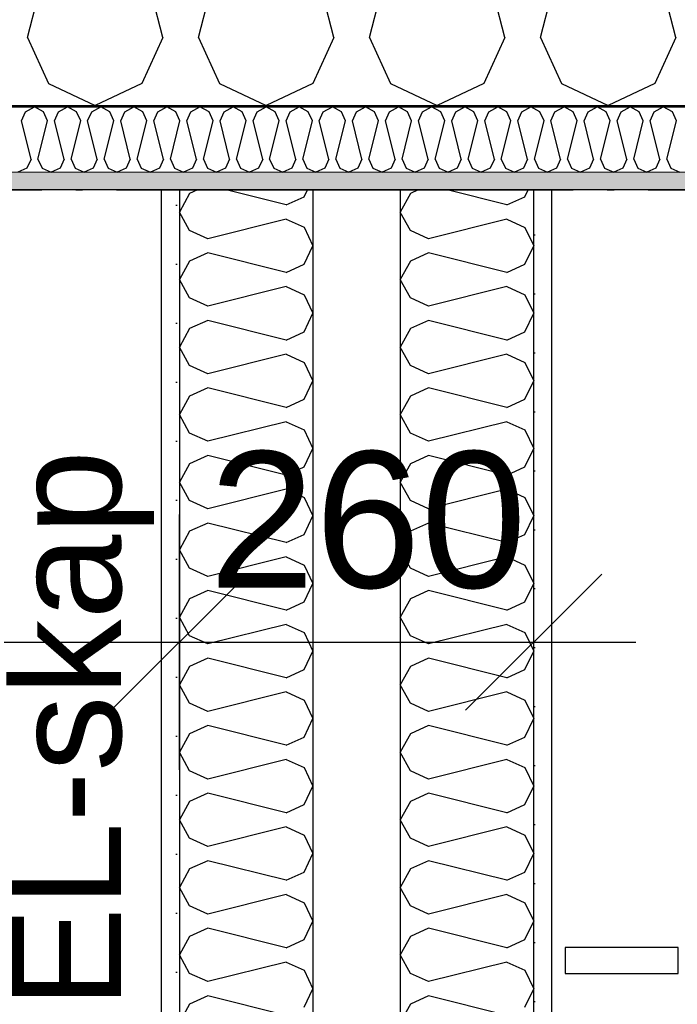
# Model space of a CAD drawing. Header units: millimetres. Extents: x -150 to 340931, y -1115 to 365939.
# Tile 60 of 253: x 280960 to 281442, y 355783 to 356506. Entities that reach past the tile are written whole.
import ezdxf
from ezdxf.enums import TextEntityAlignment as Align

# ---------------------------------------------------------------- set-up
doc = ezdxf.new("R2010")
doc.units = ezdxf.units.MM
doc.header["$LTSCALE"] = 0.5
doc.header["$MEASUREMENT"] = 0
doc.linetypes.add('Over snittplan', pattern=[260, 150, -50, 10, -50])
doc.linetypes.add('PLINE', pattern=[0])
for name, color, linetype in [('0(Nye konstruksjoner)', 7, 'Continuous'), ('232- Ikke-bærende yttervegger (Skravur)(Nye konstruksjoner)', 7, 'Continuous'), ('232- Ikke-bærende yttervegger(Nye konstruksjoner)', 7, 'Continuous'), ('242- Ikke-bærende innervegger (Skravur)(Nye konstruksjoner)', 7, 'Continuous'), ('242- Ikke-bærende innervegger(Nye konstruksjoner)', 7, 'Continuous'), ('273- Kjøkkeninnredning(Nye konstruksjoner)', 7, 'Continuous'), ('842-M___1_50 Målsetting bygning(Nye konstruksjoner)', 7, 'Continuous'), ('862- M___Nettoareal(Nye konstruksjoner)', 7, 'Continuous'), ('862- M___Nettoareal(Polylinje)(Nye konstruksjoner)', 7, 'Continuous'), ('862- M___Nettoareal(Tekst)(Nye konstruksjoner)', 7, 'Continuous')]:
    doc.layers.add(name, color=color, linetype=linetype)
doc.layers.add('236- Innvendig kledning og overflate(Nye konstruksjoner)', color=7, linetype='Continuous', lineweight=0)
doc.styles.add('GENERATED_STYLE_1', font='txt')
doc.styles.add('GENERATED_STYLE_3', font='arial.ttf')
doc.dimstyles.new('GENERATED_STYLE__1', dxfattribs={"dimtxt": 100, "dimasz": 95, "dimexe": 0.18, "dimexo": 0.0625, "dimgap": 0, "dimtad": 1, "dimtih": 1, "dimtoh": 1, "dimdec": 0, "dimzin": 0, "dimdsep": 46, "dimtxsty": 'GENERATED_STYLE_3', "dimblk": 'ARROWHEAD_6', "dimblk1": 'ARROWHEAD_6', "dimblk2": 'ARROWHEAD_6', "dimcen": 0.09, "dimse1": 1, "dimse2": 1, "dimclrd": 256, "dimclre": 256, "dimclrt": 256, "dimadec": 1, "dimazin": 0, "dimtfac": 1, "dimtdec": 4, "dimtmove": 0, "dimatfit": 3, "dimfxl": 1, "dimtolj": 1, "dimtzin": 0, "dimarcsym": 0})
doc.dimstyles.new('GENERATED_STYLE__2', dxfattribs={"dimtxt": 100, "dimasz": 95, "dimexe": 0.18, "dimexo": 0.0625, "dimgap": 0, "dimtad": 1, "dimdec": 0, "dimzin": 0, "dimdsep": 46, "dimtxsty": 'GENERATED_STYLE_3', "dimblk": 'ARROWHEAD_6', "dimblk1": 'ARROWHEAD_6', "dimblk2": 'ARROWHEAD_6', "dimcen": 0.09, "dimse1": 1, "dimse2": 1, "dimclrd": 256, "dimclre": 256, "dimclrt": 256, "dimadec": 1, "dimazin": 0, "dimtfac": 1, "dimtdec": 4, "dimtmove": 0, "dimatfit": 3, "dimfxl": 1, "dimtolj": 1, "dimtzin": 0, "dimarcsym": 0})
doc.dimstyles.new('GENERATED_STYLE__4', dxfattribs={"dimtxt": 100, "dimasz": 95, "dimexe": 0.18, "dimexo": 0.0625, "dimgap": 0, "dimtad": 1, "dimdec": 0, "dimzin": 0, "dimdsep": 46, "dimtxsty": 'GENERATED_STYLE_3', "dimblk": 'ARROWHEAD_6', "dimblk1": 'ARROWHEAD_6', "dimblk2": 'ARROWHEAD_6', "dimcen": 0.09, "dimse1": 1, "dimse2": 1, "dimclrd": 256, "dimclre": 256, "dimclrt": 256, "dimadec": 1, "dimazin": 0, "dimtfac": 1, "dimtdec": 4, "dimtmove": 2, "dimatfit": 3, "dimfxl": 1, "dimtolj": 1, "dimtzin": 0, "dimarcsym": 0})
pattern_1 = [(0, (0, 0), (0, 43.30127), [0, -25]), (0, (12.5, 21.65), (0, 43.30127), [0, -25])]

# ---------------------------------------------------------------- blocks, each defined once
blk = doc.blocks.new('LEILIGHET 8__1', base_point=(283768.57, 348580.68))
at = {"layer": '862- M___Nettoareal(Polylinje)(Nye konstruksjoner)', "flags": 128}
blk.add_lwpolyline([(286041.01, 356380.68), (277911.01, 356380.68), (277911.01, 348080.68), (281226.01, 348080.68), (281226.01, 349780.68), (286041.01, 349780.68)], close=True, dxfattribs=at)
at = {"layer": '862- M___Nettoareal(Tekst)(Nye konstruksjoner)', "style": 'GENERATED_STYLE_1'}
for tag, p in [('DUMMY_861', (280015.18, 358168.58)), ('ROOM_NAME', (279278, 358118.76)), ('DUMMY_862', (279278, 357980.34))]:
    blk.add_attdef(tag, text='', height=100, dxfattribs=at).set_placement(p, align=Align.TOP_LEFT)
blk = doc.blocks.new('ENTRÉ__9', base_point=(279523.33, 355497.8))
at = {"layer": '862- M___Nettoareal(Polylinje)(Nye konstruksjoner)', "linetype": 'PLINE', "flags": 128}
blk.add_lwpolyline([(278022.01, 356380.68), (278022.01, 354380.68), (281064.01, 354380.68), (281064.01, 356380.68)], close=True, dxfattribs=at)
at = {"layer": '862- M___Nettoareal(Tekst)(Nye konstruksjoner)', "style": 'GENERATED_STYLE_1'}
for tag, p in [('DUMMY_861', (279727.21, 355686.03)), ('ROOM_NAME', (279319.46, 355665.65)), ('DUMMY_862', (279319.46, 355497.8))]:
    blk.add_attdef(tag, text='', height=100, dxfattribs=at).set_placement(p, align=Align.TOP_LEFT)
blk = doc.blocks.new('STUE__36', base_point=(282599.5, 355025.2))
at = {"layer": '862- M___Nettoareal(Polylinje)(Nye konstruksjoner)', "linetype": 'PLINE', "flags": 128}
blk.add_lwpolyline([(281350.01, 349780.68), (285955, 349780.68), (285955, 356380.68), (281350.01, 356380.68), (281350.01, 355490.68), (281350.01, 354480.68)], close=True, dxfattribs=at)
at = {"layer": '862- M___Nettoareal(Tekst)(Nye konstruksjoner)', "style": 'GENERATED_STYLE_1'}
for tag, p in [('DUMMY_861', (282836.25, 355213.44)), ('ROOM_NAME', (282362.76, 355163.62)), ('DUMMY_862', (282362.76, 355025.2))]:
    blk.add_attdef(tag, text='', height=100, dxfattribs=at).set_placement(p, align=Align.TOP_LEFT)
blk = doc.blocks.new('*X82')
at = {"layer": '232- Ikke-bærende yttervegger (Skravur)(Nye konstruksjoner)', "linetype": 'PLINE'}
for p, q in [((280961.15, 356431.45), (280964.11, 356437.95)), ((280964.11, 356437.95), (280970.74, 356441.65)), ((280977.38, 356437.95), (280970.74, 356441.65)), ((280980.33, 356431.45), (280977.38, 356437.95)), ((280985.44, 356431.45), (280988.39, 356437.95)), ((280988.39, 356437.95), (280995.03, 356441.65)), ((281001.66, 356437.95), (280995.03, 356441.65)), ((281004.62, 356431.45), (281001.66, 356437.95)), ((281009.72, 356431.45), (281012.68, 356437.95)), ((281012.68, 356437.95), (281019.31, 356441.65)), ((281025.94, 356437.95), (281019.31, 356441.65)), ((281028.9, 356431.45), (281025.94, 356437.95)), ((281034, 356431.45), (281036.96, 356437.95)), ((281036.96, 356437.95), (281043.59, 356441.65)), ((281050.22, 356437.95), (281043.59, 356441.65)), ((281053.18, 356431.45), (281050.22, 356437.95)), ((281058.28, 356431.45), (281061.24, 356437.95)), ((281061.24, 356437.95), (281067.87, 356441.65)), ((281074.5, 356437.95), (281067.87, 356441.65)), ((281077.46, 356431.45), (281074.5, 356437.95)), ((281082.56, 356431.45), (281085.52, 356437.95)), ((281085.52, 356437.95), (281092.15, 356441.65)), ((281098.78, 356437.95), (281092.15, 356441.65)), ((281101.74, 356431.45), (281098.78, 356437.95)), ((281106.84, 356431.45), (281109.8, 356437.95)), ((281109.8, 356437.95), (281116.43, 356441.65)), ((281123.06, 356437.95), (281116.43, 356441.65)), ((281126.02, 356431.45), (281123.06, 356437.95)), ((281131.12, 356431.45), (281134.08, 356437.95)), ((281134.08, 356437.95), (281140.71, 356441.65)), ((281147.34, 356437.95), (281140.71, 356441.65)), ((281150.3, 356431.45), (281147.34, 356437.95)), ((281155.4, 356431.45), (281158.36, 356437.95)), ((281158.36, 356437.95), (281164.99, 356441.65)), ((281171.63, 356437.95), (281164.99, 356441.65)), ((281174.58, 356431.45), (281171.63, 356437.95)), ((281179.69, 356431.45), (281182.64, 356437.95)), ((281182.64, 356437.95), (281189.28, 356441.65)), ((281195.91, 356437.95), (281189.28, 356441.65)), ((281198.87, 356431.45), (281195.91, 356437.95)), ((281203.97, 356431.45), (281206.93, 356437.95)), ((281206.93, 356437.95), (281213.56, 356441.65)), ((281220.19, 356437.95), (281213.56, 356441.65)), ((281223.15, 356431.45), (281220.19, 356437.95)), ((281228.25, 356431.45), (281231.21, 356437.95)), ((281231.21, 356437.95), (281237.84, 356441.65)), ((281244.47, 356437.95), (281237.84, 356441.65)), ((281247.43, 356431.45), (281244.47, 356437.95)), ((281252.53, 356431.45), (281255.49, 356437.95)), ((281255.49, 356437.95), (281262.12, 356441.65)), ((281268.75, 356437.95), (281262.12, 356441.65)), ((281271.71, 356431.45), (281268.75, 356437.95)), ((281276.81, 356431.45), (281279.77, 356437.95)), ((281279.77, 356437.95), (281286.4, 356441.65)), ((281293.03, 356437.95), (281286.4, 356441.65)), ((281295.99, 356431.45), (281293.03, 356437.95)), ((281301.09, 356431.45), (281304.05, 356437.95)), ((281304.05, 356437.95), (281310.68, 356441.65)), ((281317.31, 356437.95), (281310.68, 356441.65)), ((281320.27, 356431.45), (281317.31, 356437.95)), ((281325.37, 356431.45), (281328.33, 356437.95)), ((281328.33, 356437.95), (281334.96, 356441.65)), ((281341.59, 356437.95), (281334.96, 356441.65)), ((281344.55, 356431.45), (281341.59, 356437.95)), ((281349.65, 356431.45), (281352.61, 356437.95)), ((281352.61, 356437.95), (281359.24, 356441.65)), ((281365.88, 356437.95), (281359.24, 356441.65)), ((281368.83, 356431.45), (281365.88, 356437.95)), ((281373.94, 356431.45), (281376.89, 356437.95)), ((281376.89, 356437.95), (281383.53, 356441.65)), ((281390.16, 356437.95), (281383.53, 356441.65)), ((281393.12, 356431.45), (281390.16, 356437.95)), ((281398.22, 356431.45), (281401.18, 356437.95)), ((281401.18, 356437.95), (281407.81, 356441.65)), ((281414.44, 356437.95), (281407.81, 356441.65)), ((281417.4, 356431.45), (281414.44, 356437.95)), ((281422.5, 356431.45), (281425.46, 356437.95)), ((281425.46, 356437.95), (281432.09, 356441.65)), ((281438.72, 356437.95), (281432.09, 356441.65)), ((281441.68, 356431.45), (281438.72, 356437.95)), ((280968.19, 356403.29), (280961.15, 356431.45)), ((280973.29, 356403.29), (280980.33, 356431.45)), ((280992.47, 356403.29), (280985.44, 356431.45)), ((280997.58, 356403.29), (281004.62, 356431.45)), ((281016.76, 356403.29), (281009.72, 356431.45)), ((281021.86, 356403.29), (281028.9, 356431.45)), ((281041.04, 356403.29), (281034, 356431.45)), ((281046.14, 356403.29), (281053.18, 356431.45)), ((281065.32, 356403.29), (281058.28, 356431.45)), ((281070.42, 356403.29), (281077.46, 356431.45)), ((281089.6, 356403.29), (281082.56, 356431.45)), ((281094.7, 356403.29), (281101.74, 356431.45)), ((281113.88, 356403.29), (281106.84, 356431.45)), ((281118.98, 356403.29), (281126.02, 356431.45)), ((281138.16, 356403.29), (281131.12, 356431.45)), ((281143.26, 356403.29), (281150.3, 356431.45)), ((281162.44, 356403.29), (281155.4, 356431.45)), ((281167.54, 356403.29), (281174.58, 356431.45)), ((281186.72, 356403.29), (281179.69, 356431.45)), ((281191.83, 356403.29), (281198.87, 356431.45)), ((281211.01, 356403.29), (281203.97, 356431.45)), ((281216.11, 356403.29), (281223.15, 356431.45)), ((281235.29, 356403.29), (281228.25, 356431.45)), ((281240.39, 356403.29), (281247.43, 356431.45)), ((281259.57, 356403.29), (281252.53, 356431.45)), ((281264.67, 356403.29), (281271.71, 356431.45)), ((281283.85, 356403.29), (281276.81, 356431.45)), ((281288.95, 356403.29), (281295.99, 356431.45)), ((281308.13, 356403.29), (281301.09, 356431.45)), ((281313.23, 356403.29), (281320.27, 356431.45)), ((281332.41, 356403.29), (281325.37, 356431.45)), ((281337.51, 356403.29), (281344.55, 356431.45)), ((281356.69, 356403.29), (281349.65, 356431.45)), ((281361.8, 356403.29), (281368.83, 356431.45)), ((281380.97, 356403.29), (281373.94, 356431.45)), ((281386.08, 356403.29), (281393.12, 356431.45)), ((281405.26, 356403.29), (281398.22, 356431.45)), ((281410.36, 356403.29), (281417.4, 356431.45)), ((281429.54, 356403.29), (281422.5, 356431.45)), ((281434.64, 356403.29), (281441.68, 356431.45)), ((280968.19, 356403.29), (280965.23, 356396.79)), ((280973.29, 356403.29), (280976.25, 356396.79)), ((280992.47, 356403.29), (280989.52, 356396.79)), ((280997.58, 356403.29), (281000.54, 356396.79)), ((281016.76, 356403.29), (281013.8, 356396.79)), ((281021.86, 356403.29), (281024.82, 356396.79)), ((281041.04, 356403.29), (281038.08, 356396.79)), ((281046.14, 356403.29), (281049.1, 356396.79)), ((281065.32, 356403.29), (281062.36, 356396.79)), ((281070.42, 356403.29), (281073.38, 356396.79)), ((281089.6, 356403.29), (281086.64, 356396.79)), ((281094.7, 356403.29), (281097.66, 356396.79)), ((281113.88, 356403.29), (281110.92, 356396.79)), ((281118.98, 356403.29), (281121.94, 356396.79)), ((281138.16, 356403.29), (281135.2, 356396.79)), ((281143.26, 356403.29), (281146.22, 356396.79)), ((281162.44, 356403.29), (281159.48, 356396.79)), ((281167.54, 356403.29), (281170.5, 356396.79)), ((281186.72, 356403.29), (281183.77, 356396.79)), ((281191.83, 356403.29), (281194.79, 356396.79)), ((281211.01, 356403.29), (281208.05, 356396.79)), ((281216.11, 356403.29), (281219.07, 356396.79)), ((281235.29, 356403.29), (281232.33, 356396.79)), ((281240.39, 356403.29), (281243.35, 356396.79)), ((281259.57, 356403.29), (281256.61, 356396.79)), ((281264.67, 356403.29), (281267.63, 356396.79)), ((281283.85, 356403.29), (281280.89, 356396.79)), ((281288.95, 356403.29), (281291.91, 356396.79)), ((281308.13, 356403.29), (281305.17, 356396.79)), ((281313.23, 356403.29), (281316.19, 356396.79)), ((281332.41, 356403.29), (281329.45, 356396.79)), ((281337.51, 356403.29), (281340.47, 356396.79)), ((281356.69, 356403.29), (281353.73, 356396.79)), ((281361.8, 356403.29), (281364.75, 356396.79)), ((281380.97, 356403.29), (281378.02, 356396.79)), ((281386.08, 356403.29), (281389.04, 356396.79)), ((281405.26, 356403.29), (281402.3, 356396.79)), ((281410.36, 356403.29), (281413.32, 356396.79)), ((281429.54, 356403.29), (281426.58, 356396.79)), ((281434.64, 356403.29), (281437.6, 356396.79)), ((280965.23, 356396.79), (280958.6, 356393.65)), ((280976.25, 356396.79), (280982.88, 356393.65)), ((280989.52, 356396.79), (280982.88, 356393.65)), ((281000.54, 356396.79), (281007.17, 356393.65)), ((281013.8, 356396.79), (281007.17, 356393.65)), ((281024.82, 356396.79), (281031.45, 356393.65)), ((281038.08, 356396.79), (281031.45, 356393.65)), ((281049.1, 356396.79), (281055.73, 356393.65)), ((281062.36, 356396.79), (281055.73, 356393.65)), ((281073.38, 356396.79), (281080.01, 356393.65)), ((281086.64, 356396.79), (281080.01, 356393.65)), ((281097.66, 356396.79), (281104.29, 356393.65)), ((281110.92, 356396.79), (281104.29, 356393.65)), ((281121.94, 356396.79), (281128.57, 356393.65)), ((281135.2, 356396.79), (281128.57, 356393.65)), ((281146.22, 356396.79), (281152.85, 356393.65)), ((281159.48, 356396.79), (281152.85, 356393.65)), ((281170.5, 356396.79), (281177.13, 356393.65)), ((281183.77, 356396.79), (281177.13, 356393.65)), ((281194.79, 356396.79), (281201.42, 356393.65)), ((281208.05, 356396.79), (281201.42, 356393.65)), ((281219.07, 356396.79), (281225.7, 356393.65)), ((281232.33, 356396.79), (281225.7, 356393.65)), ((281243.35, 356396.79), (281249.98, 356393.65)), ((281256.61, 356396.79), (281249.98, 356393.65)), ((281267.63, 356396.79), (281274.26, 356393.65)), ((281280.89, 356396.79), (281274.26, 356393.65)), ((281291.91, 356396.79), (281298.54, 356393.65)), ((281305.17, 356396.79), (281298.54, 356393.65)), ((281316.19, 356396.79), (281322.82, 356393.65)), ((281329.45, 356396.79), (281322.82, 356393.65)), ((281340.47, 356396.79), (281347.1, 356393.65)), ((281353.73, 356396.79), (281347.1, 356393.65)), ((281364.75, 356396.79), (281371.39, 356393.65)), ((281378.02, 356396.79), (281371.39, 356393.65)), ((281389.04, 356396.79), (281395.67, 356393.65)), ((281402.3, 356396.79), (281395.67, 356393.65)), ((281413.32, 356396.79), (281419.95, 356393.65)), ((281426.58, 356396.79), (281419.95, 356393.65)), ((281437.6, 356396.79), (281444.23, 356393.65))]:
    blk.add_line(p, q, dxfattribs=at)
blk = doc.blocks.new('*X90')
at = {"layer": '232- Ikke-bærende yttervegger (Skravur)(Nye konstruksjoner)', "linetype": 'PLINE'}
for p, q in [((280965.71, 356492.46), (281002.08, 356637.93)), ((281064.81, 356492.46), (281028.44, 356637.93)), ((281091.17, 356492.46), (281127.53, 356637.93)), ((281190.26, 356492.46), (281153.89, 356637.93)), ((281216.62, 356492.46), (281252.99, 356637.93)), ((281315.71, 356492.46), (281279.34, 356637.93)), ((281342.07, 356492.46), (281378.44, 356637.93)), ((281441.17, 356492.46), (281404.8, 356637.93)), ((280965.71, 356492.46), (280981, 356458.86)), ((281064.81, 356492.46), (281049.52, 356458.86)), ((281091.17, 356492.46), (281106.45, 356458.86)), ((281190.26, 356492.46), (281174.97, 356458.86)), ((281216.62, 356492.46), (281231.91, 356458.86)), ((281315.71, 356492.46), (281300.43, 356458.86)), ((281342.07, 356492.46), (281357.36, 356458.86)), ((281441.17, 356492.46), (281425.88, 356458.86)), ((280981, 356458.86), (281015.26, 356442.65)), ((281049.52, 356458.86), (281015.26, 356442.65)), ((281106.45, 356458.86), (281140.71, 356442.65)), ((281174.97, 356458.86), (281140.71, 356442.65)), ((281231.91, 356458.86), (281266.17, 356442.65)), ((281300.43, 356458.86), (281266.17, 356442.65)), ((281357.36, 356458.86), (281391.62, 356442.65)), ((281425.88, 356458.86), (281391.62, 356442.65))]:
    blk.add_line(p, q, dxfattribs=at)
blk = doc.blocks.new('7.01.25 Front panel[279]', base_point=(281360, 355805.65))
at = {"layer": '273- Kjøkkeninnredning(Nye konstruksjoner)', "linetype": 'PLINE'}
for p, q in [((281443.02, 355824.65), (281360, 355824.65)), ((281360, 355824.65), (281360, 355805.65)), ((281443.02, 355805.65), (281443.02, 355824.65)), ((281360, 355805.65), (281443.02, 355805.65))]:
    blk.add_line(p, q, dxfattribs=at)
blk = doc.blocks.new('*D774')
at = {"layer": '842-M___1_50 Målsetting bygning(Nye konstruksjoner)', "linetype": 'PLINE'}
for p, q in [((276294.53, 363585.13), (276294.53, 363772.63)), ((335668.85, 363585.13), (335668.85, 363772.63)), ((276344.53, 363728.88), (276244.53, 363628.88)), ((335618.85, 363628.88), (335718.85, 363728.88)), ((276219.53, 363678.88), (276294.53, 363678.88)), ((276294.53, 363678.88), (335668.85, 363678.88)), ((335668.85, 363678.88), (335743.85, 363678.88))]:
    blk.add_line(p, q, dxfattribs=at)
at = {"layer": '842-M___1_50 Målsetting bygning(Nye konstruksjoner)', "insert": (305771.96, 363698.88), "char_height": 100, "attachment_point": 7, "style": 'GENERATED_STYLE_3'}
blk.add_mtext('\\A1;{\\pql;\\fArial|b0|i0|c0|p0;\\W1.000000;59\xa0374}', dxfattribs=at)
blk = doc.blocks.new('ARROWHEAD_6')
at = {"linetype": 'Continuous'}
for p, q in [((-0.5, -0.5), (0.5, 0.5)), ((0, 0), (-1, 0))]:
    blk.add_line(p, q, dxfattribs=at)
blk = doc.blocks.new('*D799')
at = {"layer": '842-M___1_50 Målsetting bygning(Nye konstruksjoner)', "linetype": 'PLINE'}
for p, q in [((277849.01, 362158.78), (277849.01, 362346.28)), ((286041.01, 362158.78), (286041.01, 362346.28)), ((277899.01, 362302.53), (277799.01, 362202.53)), ((286091.01, 362302.53), (285991.01, 362202.53)), ((277849.01, 362252.53), (286041.01, 362252.53))]:
    blk.add_line(p, q, dxfattribs=at)
at = {"layer": '842-M___1_50 Målsetting bygning(Nye konstruksjoner)', "char_height": 100, "attachment_point": 7, "style": 'GENERATED_STYLE_3'}
for s, insert in [('\\A1;{\\pql;\\fArial|b0|i0|c0|p0;\\W1.000000;220}', (286036.6, 362412.53)), ('\\A1;{\\pql;\\fArial|b0|i0|c0|p0;\\W1.000000;8\xa0192}', (281773.41, 362272.53))]:
    blk.add_mtext(s, dxfattribs=dict(at, insert=insert))
blk = doc.blocks.new('*X1358')
at = {"layer": '242- Ikke-bærende innervegger (Skravur)(Nye konstruksjoner)', "linetype": 'PLINE'}
for p, q in [((281084.56, 356378.02), (281077.01, 356364.48)), ((281090.34, 356380.65), (281084.56, 356378.02)), ((281155.32, 356369.69), (281111.48, 356380.65)), ((281168.6, 356375.73), (281170.93, 356380.65)), ((281155.32, 356369.69), (281168.6, 356375.73)), ((281084.56, 356350.95), (281077.01, 356364.48)), ((281155.32, 356359.28), (281097.84, 356344.9)), ((281155.32, 356359.28), (281168.6, 356353.24)), ((281097.84, 356344.9), (281084.56, 356350.95)), ((281168.6, 356353.24), (281175.01, 356339.7)), ((281097.84, 356334.49), (281084.56, 356328.45)), ((281155.32, 356320.12), (281097.84, 356334.49)), ((281168.6, 356326.16), (281175.01, 356339.7)), ((281084.56, 356328.45), (281077.01, 356314.91)), ((281155.32, 356320.12), (281168.6, 356326.16)), ((281084.56, 356301.37), (281077.01, 356314.91)), ((281155.32, 356309.7), (281097.84, 356295.33)), ((281155.32, 356309.7), (281168.6, 356303.66)), ((281097.84, 356295.33), (281084.56, 356301.37)), ((281168.6, 356303.66), (281175.01, 356290.12)), ((281097.84, 356284.91), (281084.56, 356278.87)), ((281155.32, 356270.54), (281097.84, 356284.91)), ((281168.6, 356276.58), (281175.01, 356290.12)), ((281084.56, 356278.87), (281077.01, 356265.34)), ((281155.32, 356270.54), (281168.6, 356276.58)), ((281084.56, 356251.8), (281077.01, 356265.34)), ((281155.32, 356260.13), (281097.84, 356245.76)), ((281155.32, 356260.13), (281168.6, 356254.09)), ((281097.84, 356245.76), (281084.56, 356251.8)), ((281168.6, 356254.09), (281175.01, 356240.55)), ((281168.6, 356227.01), (281175.01, 356240.55)), ((281097.84, 356235.34), (281084.56, 356229.3)), ((281155.32, 356220.97), (281097.84, 356235.34)), ((281084.56, 356229.3), (281077.01, 356215.76)), ((281155.32, 356220.97), (281168.6, 356227.01)), ((281084.56, 356202.22), (281077.01, 356215.76)), ((281155.32, 356210.55), (281097.84, 356196.18)), ((281155.32, 356210.55), (281168.6, 356204.51)), ((281168.6, 356204.51), (281175.01, 356190.97)), ((281097.84, 356196.18), (281084.56, 356202.22)), ((281168.6, 356177.44), (281175.01, 356190.97)), ((281097.84, 356185.77), (281084.56, 356179.73)), ((281155.32, 356171.39), (281097.84, 356185.77)), ((281084.56, 356179.73), (281077.01, 356166.19)), ((281155.32, 356171.39), (281168.6, 356177.44)), ((281084.56, 356152.65), (281077.01, 356166.19)), ((281155.32, 356160.98), (281097.84, 356146.61)), ((281155.32, 356160.98), (281168.6, 356154.94)), ((281168.6, 356154.94), (281175.01, 356141.4)), ((281097.84, 356146.61), (281084.56, 356152.65)), ((281168.6, 356127.86), (281175.01, 356141.4)), ((281097.84, 356136.19), (281084.56, 356130.15)), ((281155.32, 356121.82), (281097.84, 356136.19)), ((281084.56, 356130.15), (281077.01, 356116.61)), ((281155.32, 356121.82), (281168.6, 356127.86)), ((281084.56, 356103.07), (281077.01, 356116.61)), ((281155.32, 356111.4), (281097.84, 356097.03)), ((281155.32, 356111.4), (281168.6, 356105.36)), ((281097.84, 356097.03), (281084.56, 356103.07)), ((281168.6, 356105.36), (281175.01, 356091.83)), ((281168.6, 356078.29), (281175.01, 356091.83)), ((281097.84, 356086.62), (281084.56, 356080.58)), ((281155.32, 356072.25), (281097.84, 356086.62)), ((281084.56, 356080.58), (281077.01, 356067.04)), ((281155.32, 356072.25), (281168.6, 356078.29)), ((281084.56, 356053.5), (281077.01, 356067.04)), ((281155.32, 356061.83), (281097.84, 356047.46)), ((281155.32, 356061.83), (281168.6, 356055.79)), ((281097.84, 356047.46), (281084.56, 356053.5)), ((281168.6, 356055.79), (281175.01, 356042.25)), ((281168.6, 356028.71), (281175.01, 356042.25)), ((281084.56, 356031), (281077.01, 356017.46)), ((281097.84, 356037.04), (281084.56, 356031)), ((281155.32, 356022.67), (281097.84, 356037.04)), ((281155.32, 356022.67), (281168.6, 356028.71)), ((281084.56, 356003.93), (281077.01, 356017.46)), ((281155.32, 356012.26), (281097.84, 355997.88)), ((281155.32, 356012.26), (281168.6, 356006.22)), ((281097.84, 355997.88), (281084.56, 356003.93)), ((281168.6, 356006.22), (281175.01, 355992.68)), ((281097.84, 355987.47), (281084.56, 355981.43)), ((281155.32, 355973.1), (281097.84, 355987.47)), ((281168.6, 355979.14), (281175.01, 355992.68)), ((281084.56, 355981.43), (281077.01, 355967.89)), ((281155.32, 355973.1), (281168.6, 355979.14)), ((281084.56, 355954.35), (281077.01, 355967.89)), ((281155.32, 355962.68), (281097.84, 355948.31)), ((281155.32, 355962.68), (281168.6, 355956.64)), ((281097.84, 355948.31), (281084.56, 355954.35)), ((281168.6, 355956.64), (281175.01, 355943.1)), ((281097.84, 355937.9), (281084.56, 355931.85)), ((281155.32, 355923.52), (281097.84, 355937.9)), ((281168.6, 355929.56), (281175.01, 355943.1)), ((281084.56, 355931.85), (281077.01, 355918.32)), ((281155.32, 355923.52), (281168.6, 355929.56)), ((281084.56, 355904.78), (281077.01, 355918.32)), ((281155.32, 355913.11), (281097.84, 355898.74)), ((281155.32, 355913.11), (281168.6, 355907.07)), ((281097.84, 355898.74), (281084.56, 355904.78)), ((281168.6, 355907.07), (281175.01, 355893.53)), ((281168.6, 355879.99), (281175.01, 355893.53)), ((281097.84, 355888.32), (281084.56, 355882.28)), ((281155.32, 355873.95), (281097.84, 355888.32)), ((281084.56, 355882.28), (281077.01, 355868.74)), ((281155.32, 355873.95), (281168.6, 355879.99)), ((281084.56, 355855.2), (281077.01, 355868.74)), ((281155.32, 355863.53), (281097.84, 355849.16)), ((281155.32, 355863.53), (281168.6, 355857.49)), ((281168.6, 355857.49), (281175.01, 355843.95)), ((281097.84, 355849.16), (281084.56, 355855.2)), ((281168.6, 355830.42), (281175.01, 355843.95)), ((281097.84, 355838.75), (281084.56, 355832.71)), ((281155.32, 355824.37), (281097.84, 355838.75)), ((281084.56, 355832.71), (281077.01, 355819.17)), ((281155.32, 355824.37), (281168.6, 355830.42)), ((281084.56, 355805.63), (281077.01, 355819.17)), ((281155.32, 355813.96), (281097.84, 355799.59)), ((281155.32, 355813.96), (281168.6, 355807.92)), ((281168.6, 355807.92), (281175.01, 355794.38)), ((281097.84, 355799.59), (281084.56, 355805.63)), ((281168.6, 355780.84), (281175.01, 355794.38)), ((281097.84, 355789.17), (281084.56, 355783.13)), ((281155.32, 355774.8), (281097.84, 355789.17)), ((281084.56, 355783.13), (281077.01, 355769.59))]:
    blk.add_line(p, q, dxfattribs=at)
blk = doc.blocks.new('*X1360')
at = {"layer": '242- Ikke-bærende innervegger (Skravur)(Nye konstruksjoner)', "linetype": 'PLINE'}
for p, q in [((281246.56, 356378.02), (281239.01, 356364.48)), ((281252.34, 356380.65), (281246.56, 356378.02)), ((281317.32, 356369.69), (281273.48, 356380.65)), ((281330.6, 356375.73), (281332.93, 356380.65)), ((281317.32, 356369.69), (281330.6, 356375.73)), ((281246.56, 356350.95), (281239.01, 356364.48)), ((281317.32, 356359.28), (281259.84, 356344.9)), ((281317.32, 356359.28), (281330.6, 356353.23)), ((281259.84, 356344.9), (281246.56, 356350.95)), ((281330.6, 356353.23), (281337.01, 356339.7)), ((281259.84, 356334.49), (281246.56, 356328.45)), ((281317.32, 356320.12), (281259.84, 356334.49)), ((281330.6, 356326.16), (281337.01, 356339.7)), ((281246.56, 356328.45), (281239.01, 356314.91)), ((281317.32, 356320.12), (281330.6, 356326.16)), ((281246.56, 356301.37), (281239.01, 356314.91)), ((281317.32, 356309.7), (281259.84, 356295.33)), ((281317.32, 356309.7), (281330.6, 356303.66)), ((281259.84, 356295.33), (281246.56, 356301.37)), ((281330.6, 356303.66), (281337.01, 356290.12)), ((281259.84, 356284.91), (281246.56, 356278.87)), ((281317.32, 356270.54), (281259.84, 356284.91)), ((281330.6, 356276.58), (281337.01, 356290.12)), ((281246.56, 356278.87), (281239.01, 356265.34)), ((281317.32, 356270.54), (281330.6, 356276.58)), ((281246.56, 356251.8), (281239.01, 356265.34)), ((281317.32, 356260.13), (281259.84, 356245.76)), ((281317.32, 356260.13), (281330.6, 356254.09)), ((281259.84, 356245.76), (281246.56, 356251.8)), ((281330.6, 356254.09), (281337.01, 356240.55)), ((281330.6, 356227.01), (281337.01, 356240.55)), ((281259.84, 356235.34), (281246.56, 356229.3)), ((281317.32, 356220.97), (281259.84, 356235.34)), ((281246.56, 356229.3), (281239.01, 356215.76)), ((281317.32, 356220.97), (281330.6, 356227.01)), ((281246.56, 356202.22), (281239.01, 356215.76)), ((281317.32, 356210.55), (281259.84, 356196.18)), ((281317.32, 356210.55), (281330.6, 356204.51)), ((281330.6, 356204.51), (281337.01, 356190.97)), ((281259.84, 356196.18), (281246.56, 356202.22)), ((281330.6, 356177.44), (281337.01, 356190.97)), ((281259.84, 356185.77), (281246.56, 356179.73)), ((281317.32, 356171.39), (281259.84, 356185.77)), ((281246.56, 356179.73), (281239.01, 356166.19)), ((281317.32, 356171.39), (281330.6, 356177.44)), ((281246.56, 356152.65), (281239.01, 356166.19)), ((281317.32, 356160.98), (281259.84, 356146.61)), ((281317.32, 356160.98), (281330.6, 356154.94)), ((281330.6, 356154.94), (281337.01, 356141.4)), ((281259.84, 356146.61), (281246.56, 356152.65)), ((281330.6, 356127.86), (281337.01, 356141.4)), ((281259.84, 356136.19), (281246.56, 356130.15)), ((281317.32, 356121.82), (281259.84, 356136.19)), ((281246.56, 356130.15), (281239.01, 356116.61)), ((281317.32, 356121.82), (281330.6, 356127.86)), ((281246.56, 356103.07), (281239.01, 356116.61)), ((281317.32, 356111.4), (281259.84, 356097.03)), ((281317.32, 356111.4), (281330.6, 356105.36)), ((281259.84, 356097.03), (281246.56, 356103.07)), ((281330.6, 356105.36), (281337.01, 356091.83)), ((281330.6, 356078.29), (281337.01, 356091.83)), ((281259.84, 356086.62), (281246.56, 356080.58)), ((281317.32, 356072.25), (281259.84, 356086.62)), ((281246.56, 356080.58), (281239.01, 356067.04)), ((281317.32, 356072.25), (281330.6, 356078.29)), ((281246.56, 356053.5), (281239.01, 356067.04)), ((281317.32, 356061.83), (281259.84, 356047.46)), ((281317.32, 356061.83), (281330.6, 356055.79)), ((281259.84, 356047.46), (281246.56, 356053.5)), ((281330.6, 356055.79), (281337.01, 356042.25)), ((281330.6, 356028.71), (281337.01, 356042.25)), ((281246.56, 356031), (281239.01, 356017.46)), ((281259.84, 356037.04), (281246.56, 356031)), ((281317.32, 356022.67), (281259.84, 356037.04)), ((281317.32, 356022.67), (281330.6, 356028.71)), ((281246.56, 356003.93), (281239.01, 356017.46)), ((281317.32, 356012.26), (281259.84, 355997.88)), ((281317.32, 356012.26), (281330.6, 356006.22)), ((281259.84, 355997.88), (281246.56, 356003.93)), ((281330.6, 356006.22), (281337.01, 355992.68)), ((281259.84, 355987.47), (281246.56, 355981.43)), ((281317.32, 355973.1), (281259.84, 355987.47)), ((281330.6, 355979.14), (281337.01, 355992.68)), ((281246.56, 355981.43), (281239.01, 355967.89)), ((281317.32, 355973.1), (281330.6, 355979.14)), ((281246.56, 355954.35), (281239.01, 355967.89)), ((281317.32, 355962.68), (281259.84, 355948.31)), ((281317.32, 355962.68), (281330.6, 355956.64)), ((281259.84, 355948.31), (281246.56, 355954.35)), ((281330.6, 355956.64), (281337.01, 355943.1)), ((281259.84, 355937.89), (281246.56, 355931.85)), ((281317.32, 355923.52), (281259.84, 355937.89)), ((281330.6, 355929.56), (281337.01, 355943.1)), ((281246.56, 355931.85), (281239.01, 355918.32)), ((281317.32, 355923.52), (281330.6, 355929.56)), ((281246.56, 355904.78), (281239.01, 355918.32)), ((281317.32, 355913.11), (281259.84, 355898.74)), ((281317.32, 355913.11), (281330.6, 355907.07)), ((281259.84, 355898.74), (281246.56, 355904.78)), ((281330.6, 355907.07), (281337.01, 355893.53)), ((281330.6, 355879.99), (281337.01, 355893.53)), ((281259.84, 355888.32), (281246.56, 355882.28)), ((281317.32, 355873.95), (281259.84, 355888.32)), ((281246.56, 355882.28), (281239.01, 355868.74)), ((281317.32, 355873.95), (281330.6, 355879.99)), ((281246.56, 355855.2), (281239.01, 355868.74)), ((281317.32, 355863.53), (281259.84, 355849.16)), ((281317.32, 355863.53), (281330.6, 355857.49)), ((281330.6, 355857.49), (281337.01, 355843.95)), ((281259.84, 355849.16), (281246.56, 355855.2)), ((281330.6, 355830.42), (281337.01, 355843.95)), ((281259.84, 355838.75), (281246.56, 355832.71)), ((281317.32, 355824.37), (281259.84, 355838.75)), ((281246.56, 355832.71), (281239.01, 355819.17)), ((281317.32, 355824.37), (281330.6, 355830.42)), ((281246.56, 355805.63), (281239.01, 355819.17)), ((281317.32, 355813.96), (281259.84, 355799.59)), ((281317.32, 355813.96), (281330.6, 355807.92)), ((281330.6, 355807.92), (281337.01, 355794.38)), ((281259.84, 355799.59), (281246.56, 355805.63)), ((281330.6, 355780.84), (281337.01, 355794.38)), ((281259.84, 355789.17), (281246.56, 355783.13)), ((281317.32, 355774.8), (281259.84, 355789.17)), ((281246.56, 355783.13), (281239.01, 355769.59))]:
    blk.add_line(p, q, dxfattribs=at)
blk = doc.blocks.new('*D1554')
at = {"layer": '842-M___1_50 Målsetting bygning(Nye konstruksjoner)', "linetype": 'PLINE'}
for p, q in [((280198.98, 356380.65), (280198.98, 356455.65)), ((280248.98, 356330.65), (280148.98, 356430.65)), ((280292.73, 356380.65), (280105.23, 356380.65)), ((280198.98, 354367.65), (280198.98, 356380.65)), ((280148.98, 354417.65), (280248.98, 354317.65)), ((280292.73, 354367.65), (280105.23, 354367.65))]:
    blk.add_line(p, q, dxfattribs=at)
at = {"layer": '842-M___1_50 Målsetting bygning(Nye konstruksjoner)', "insert": (280178.98, 355202.55), "char_height": 100, "attachment_point": 7, "rotation": 90, "style": 'GENERATED_STYLE_3'}
blk.add_mtext('\\A1;{\\pql;\\fArial|b0|i0|c0|p0;\\W1.000000;2\xa0013}', dxfattribs=at)
blk = doc.blocks.new('*D1556')
at = {"layer": '842-M___1_50 Målsetting bygning(Nye konstruksjoner)', "linetype": 'PLINE'}
for p, q in [((278009.01, 355955), (278009.01, 356142.5)), ((278059.01, 356098.75), (277959.01, 355998.75)), ((281127.01, 356098.74), (281027.01, 355998.74)), ((277911.01, 356048.75), (278009.01, 356048.75)), ((278009.01, 356048.75), (281077.01, 356048.74))]:
    blk.add_line(p, q, dxfattribs=at)
at = {"layer": '842-M___1_50 Målsetting bygning(Nye konstruksjoner)', "char_height": 100, "attachment_point": 7, "rotation": 359.99998, "style": 'GENERATED_STYLE_3'}
for s, insert in [('\\A1;{\\pql;\\fArial|b0|i0|c0|p0;\\W1.000000;98}', (278022.3, 356070.17)), ('\\A1;{\\pql;\\fArial|b0|i0|c0|p0;\\W1.000000;3\xa0068}', (279371.41, 356068.75))]:
    blk.add_mtext(s, dxfattribs=dict(at, insert=insert))
blk = doc.blocks.new('*D1557')
at = {"layer": '842-M___1_50 Målsetting bygning(Nye konstruksjoner)', "linetype": 'PLINE'}
for p, q in [((281077.01, 355954.99), (281077.01, 356142.49)), ((281337.01, 355954.99), (281337.01, 356142.49)), ((281127.01, 356098.74), (281027.01, 355998.74)), ((281287.01, 355998.74), (281387.01, 356098.74)), ((278009.01, 356048.75), (281077.01, 356048.74)), ((281077.01, 356048.74), (281337.01, 356048.74)), ((281337.01, 356048.74), (281412.01, 356048.74))]:
    blk.add_line(p, q, dxfattribs=at)
at = {"layer": '842-M___1_50 Målsetting bygning(Nye konstruksjoner)', "insert": (281098.76, 356087.32), "char_height": 100, "attachment_point": 7, "rotation": 359.99998, "style": 'GENERATED_STYLE_3'}
blk.add_mtext('\\A1;{\\pql;\\fArial|b0|i0|c0|p0;\\W1.000000;260}', dxfattribs=at)

msp = doc.modelspace()

# ---------------------------------------------------------------- hatches: boundary and pattern name
at = {"layer": '232- Ikke-bærende yttervegger (Skravur)(Nye konstruksjoner)', "linetype": 'Continuous'}
msp.add_hatch(color=256, dxfattribs=at).paths.add_polyline_path([(280316.76, 356441.65), (282800, 356441.65), (282800, 356442.65), (280316.76, 356442.65)])
h = msp.add_hatch(dxfattribs=at)
h.set_pattern_fill('Prikker_tett', color=256, style=0, pattern_type=2)
h.set_pattern_definition(pattern_1)
h.paths.add_polyline_path([(280316.76, 356393.65), (280316.76, 356380.65), (282800, 356380.65), (282800, 356393.65)])
at = {"layer": '242- Ikke-bærende innervegger (Skravur)(Nye konstruksjoner)', "linetype": 'Continuous'}
h = msp.add_hatch(dxfattribs=at)
h.set_pattern_fill('Prikker_tett', color=256, style=0, pattern_type=2)
h.set_pattern_definition(pattern_1)
h.paths.add_polyline_path([(281064.01, 356380.65), (281064.01, 355477.26), (281077.01, 355477.26), (281077.01, 356380.65)])
h = msp.add_hatch(dxfattribs=at)
h.set_pattern_fill('Prikker_tett', color=256, style=0, pattern_type=2)
h.set_pattern_definition(pattern_1)
h.paths.add_polyline_path([(281337.01, 355477.26), (281350.01, 355477.26), (281350.01, 356380.65), (281337.01, 356380.65)])

# ---------------------------------------------------------------- linework, layer by layer
at = {"layer": '232- Ikke-bærende yttervegger(Nye konstruksjoner)', "linetype": 'PLINE'}
for p, q in [((280316.76, 356442.65), (282800, 356442.65)), ((280316.76, 356441.65), (282800, 356441.65))]:
    msp.add_line(p, q, dxfattribs=at)
at = {"layer": '232- Ikke-bærende yttervegger(Nye konstruksjoner)', "linetype": 'Over snittplan', "flags": 128}
msp.add_lwpolyline([(277911.01, 356380.65), (302741.01, 356380.65)], dxfattribs=at)
at = {"layer": '236- Innvendig kledning og overflate(Nye konstruksjoner)', "linetype": 'PLINE'}
msp.add_line((280316.76, 356393.65), (282800, 356393.65), dxfattribs=at)
at = {"layer": '236- Innvendig kledning og overflate(Nye konstruksjoner)', "linetype": 'PLINE', "flags": 128}
for points in [[(280316.76, 356380.65), (282800, 356380.65)], [(281064.01, 356380.65), (281077.01, 356380.65)], [(281064.01, 356380.65), (281064.01, 355477.26)], [(281337.01, 356380.65), (281350.01, 356380.65)], [(281350.01, 355477.26), (281350.01, 356380.65)]]:
    msp.add_lwpolyline(points, dxfattribs=at)
at = {"layer": '242- Ikke-bærende innervegger(Nye konstruksjoner)', "linetype": 'PLINE'}
for p, q in [((281077.01, 356380.65), (281077.01, 355477.26)), ((281175.01, 356380.65), (281175.01, 355477.26)), ((281239.01, 356380.65), (281239.01, 355477.26)), ((281337.01, 355477.26), (281337.01, 356380.65))]:
    msp.add_line(p, q, dxfattribs=at)
at = {"layer": '242- Ikke-bærende innervegger(Nye konstruksjoner)', "linetype": 'PLINE', "flags": 128}
for points in [[(281077.01, 356380.65), (281175.01, 356380.65)], [(281175.01, 356380.65), (281239.01, 356380.65)], [(281239.01, 356380.65), (281337.01, 356380.65)]]:
    msp.add_lwpolyline(points, dxfattribs=at)

# ---------------------------------------------------------------- block references
at = {"layer": '232- Ikke-bærende yttervegger(Nye konstruksjoner)'}
for name in ['*X90', '*X82']:
    msp.add_blockref(name, (0, 0), dxfattribs=at)
at = {"layer": '242- Ikke-bærende innervegger(Nye konstruksjoner)'}
for name in ['*X1358', '*X1360']:
    msp.add_blockref(name, (0, 0), dxfattribs=at)
at = {"layer": '273- Kjøkkeninnredning(Nye konstruksjoner)', "linetype": 'PLINE'}
msp.add_blockref('7.01.25 Front panel[279]', (281360, 355805.65), dxfattribs=at)
at = {"layer": '862- M___Nettoareal(Nye konstruksjoner)', "linetype": 'Continuous'}
for name, p in [('LEILIGHET 8__1', (283768.57, 348580.68)), ('ENTRÉ__9', (279523.33, 355497.8)), ('STUE__36', (282599.5, 355025.2))]:
    msp.add_blockref(name, p, dxfattribs=at)

# ---------------------------------------------------------------- texts
at = {"layer": '0(Nye konstruksjoner)', "linetype": 'Continuous', "insert": (281058.38, 355984.78), "char_height": 80, "attachment_point": 8, "rotation": 89.99996, "style": 'GENERATED_STYLE_3'}
msp.add_mtext('\\A1;{\\pqc;\\fArial|b0|i0|c0|p0;\\W1.000000;EL-skap}', dxfattribs=at)

# ---------------------------------------------------------------- dimensions: what is measured, and where the dimension line sits
at = {"layer": '842-M___1_50 Målsetting bygning(Nye konstruksjoner)', "linetype": 'Continuous'}
for base, p1, p2, picture, middle in [((335668.85, 363678.88), (276294.53, 358685.24), (335668.85, 339845.07), '*D774', (305981.55, 363748.88)), ((286041.01, 362252.53), (277849.01, 356693.97), (286041.01, 356394.97), '*D799', (281944.95, 362322.53))]:
    dim = msp.add_linear_dim(base=base, p1=p1, p2=p2, dimstyle='GENERATED_STYLE__1', dxfattribs=at)
    dim.commit()
    dim.dimension.update_dxf_attribs({"geometry": picture, "text_midpoint": middle, "dimtype": 160})
for base, p1, p2, angle, dimstyle, picture, middle, turn in [((280198.98, 356380.65), (281239.01, 354367.65), (281350.01, 356380.65), 90, 'GENERATED_STYLE__2', '*D1554', (280128.98, 355374.1), 90), ((281077.01, 356048.74), (278009, 353822.15), (281077.01, 356380.65), 359.99998, 'GENERATED_STYLE__2', '*D1556', (279542.95, 356118.74), 359.99998), ((281337.01, 356048.74), (281077.01, 356380.65), (281337.01, 352074.16), 359.99998, 'GENERATED_STYLE__4', '*D1557', (281212.92, 356137.32), 359.99998)]:
    dim = msp.add_linear_dim(base=base, p1=p1, p2=p2, angle=angle, dimstyle=dimstyle, dxfattribs=at)
    dim.commit()
    dim.dimension.update_dxf_attribs({"geometry": picture, "text_midpoint": middle, "dimtype": 160, "text_rotation": turn})

doc.saveas('drawing.dxf')
